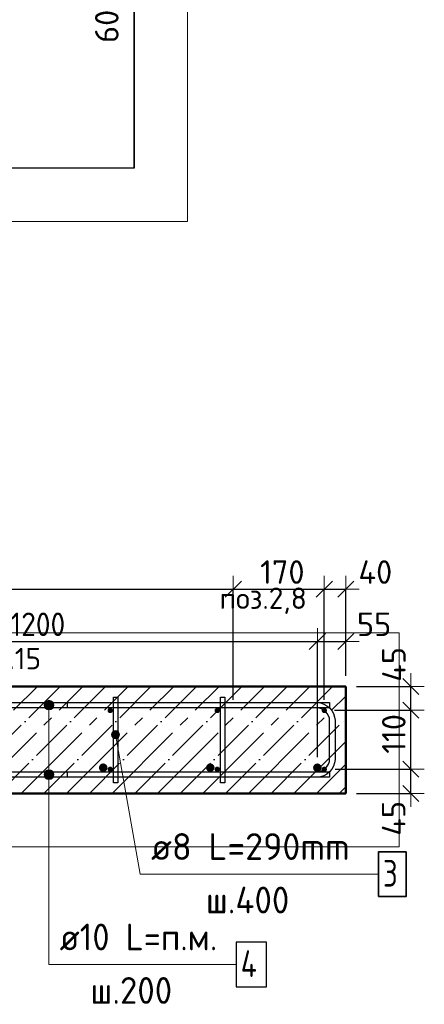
# Model space of a CAD drawing. Header units: millimetres. Extents: x -19950 to 69837, y -2757 to 40090.
# Tile 29 of 136: x -8778 to -8022, y 4899 to 6740. Entities that reach past the tile are written whole.
import ezdxf

# ---------------------------------------------------------------- set-up
doc = ezdxf.new("R2010")
doc.units = ezdxf.units.MM
doc.header["$PDMODE"] = 65
doc.linetypes.add('______11', pattern=[100, 80, -10, 0, -10])
doc.linetypes.add('______5', pattern=[220, 160, -20, 20, -20])
for name, color, linetype, lineweight in [('Standard', 7, 'Continuous', 25), ('Арм.стержн. Арматура края', 96, 'Continuous', 35), ('Арм.стержн. вертикальными 1', 22, 'Continuous', 35), ('Арм.стержн.горизонт. 1', 180, 'Continuous', 35), ('Размерная линия_ общее', 7, 'Continuous', 13)]:
    doc.layers.add(name, color=color, linetype=linetype, lineweight=lineweight)
doc.layers.add('Арм.стержн. вертикальными 2', color=7, linetype='Continuous', lineweight=35, true_color=0x006e00)
doc.layers.add('Арм.стержн.Стяжки', color=7, linetype='Continuous', lineweight=35, true_color=0x501e0f)
doc.styles.add('ISOCPEUR', font='ISOCPEUR')
doc.dimstyles.new('DIMSTYLE_5', dxfattribs={"dimtxt": 44, "dimasz": 50, "dimexe": 0, "dimexo": 0, "dimgap": 22, "dimtad": 2, "dimdec": 0, "dimrnd": 5, "dimzin": 12, "dimdsep": 46, "dimtxsty": 'ISOCPEUR', "dimblk1": 'ALL_ML_STRICH', "dimblk2": 'ALL_ML_STRICH', "dimsah": 1, "dimcen": 0, "dimclrd": 7, "dimclre": 256, "dimclrt": 7, "dimadec": 0, "dimazin": 0, "dimtfac": 1, "dimtdec": 0, "dimtix": 1, "dimtmove": 2, "dimatfit": 3, "dimfxl": 0, "dimtvp": 1.2, "dimtzin": 0, "dimlwd": 0, "dimlwe": -3, "dimarcsym": 0})
doc.dimstyles.new('DIMSTYLE_7', dxfattribs={"dimtxt": 44, "dimasz": 50, "dimexe": 0, "dimexo": 0, "dimgap": 22, "dimtad": 2, "dimdec": 0, "dimrnd": 5, "dimzin": 12, "dimdsep": 46, "dimtxsty": 'ISOCPEUR', "dimblk1": 'ALL_ML_STRICH', "dimblk2": 'ALL_ML_STRICH', "dimsah": 1, "dimcen": 0, "dimclrd": 7, "dimclre": 256, "dimclrt": 7, "dimadec": 0, "dimazin": 0, "dimtfac": 1, "dimtdec": 0, "dimtix": 1, "dimtmove": 2, "dimatfit": 3, "dimfxl": 0, "dimtzin": 0, "dimlwd": 0, "dimlwe": -3, "dimarcsym": 0})

# ---------------------------------------------------------------- blocks, each defined once
blk = doc.blocks.new('ALL_ML_STRICH')
at = {"color": 0, "linetype": 'ByBlock', "lineweight": -2}
for p, q in [((0, -0.5), (0, 0.5)), ((-1, 0), (0.5, 0)), ((-0.3, -0.3), (0.3, 0.3))]:
    blk.add_line(p, q, dxfattribs=at)
blk = doc.blocks.new('*D84')
at = {"layer": 'DEFPOINTS', "color": 7, "linetype": 'Continuous', "lineweight": 13, "transparency": 33554687}
for p in [(-9578.9, 5675), (-9578.9, 5448.1), (-8378.9, 5448.1)]:
    blk.add_point(p, dxfattribs=at)
at = {"layer": 'Размерная линия_ общее', "color": 253, "linetype": 'Continuous', "lineweight": -2, "true_color": 0xa0a0a0, "transparency": 33554687}
for p, q in [((-9578.9, 5468.1), (-9578.9, 5675)), ((-8378.9, 5468.1), (-8378.9, 5675))]:
    blk.add_line(p, q, dxfattribs=at)
at = {"layer": 'Размерная линия_ общее', "color": 7, "linetype": 'Continuous', "lineweight": -2, "transparency": 33554687}
blk.add_line((-9578.9, 5675), (-8378.9, 5675), dxfattribs=at)
at = {"layer": 'Размерная линия_ общее', "color": 7, "linetype": 'Continuous', "lineweight": 13, "transparency": 33554687, "xscale": 50, "yscale": 50, "zscale": 50, "rotation": 180}
blk.add_blockref('ALL_ML_STRICH', (-9578.9, 5675), dxfattribs=at)
at = {"layer": 'Размерная линия_ общее', "color": 7, "linetype": 'Continuous', "lineweight": 13, "transparency": 33554687, "xscale": 50, "yscale": 50, "zscale": 50}
blk.add_blockref('ALL_ML_STRICH', (-8378.9, 5675), dxfattribs=at)
at = {"layer": 'Размерная линия_ общее', "color": 7, "linetype": 'Continuous', "lineweight": 13, "transparency": 33554687, "insert": (-9112.9, 5729), "char_height": 44, "width": 2.2, "attachment_point": 1, "line_spacing_factor": 0.60241, "style": 'ISOCPEUR'}
blk.add_mtext('\\W0.91;6х200=1200', dxfattribs=at)
blk = doc.blocks.new('*D85')
at = {"layer": 'DEFPOINTS', "color": 7, "linetype": 'Continuous', "lineweight": 13, "transparency": 33554687}
for p in [(-8378.9, 5675), (-8378.9, 5448.1), (-8208.9, 5448.1)]:
    blk.add_point(p, dxfattribs=at)
at = {"layer": 'Размерная линия_ общее', "color": 253, "linetype": 'Continuous', "lineweight": -2, "true_color": 0xa0a0a0, "transparency": 33554687}
for p, q in [((-8378.9, 5468.1), (-8378.9, 5675)), ((-8208.9, 5468.1), (-8208.9, 5675))]:
    blk.add_line(p, q, dxfattribs=at)
at = {"layer": 'Размерная линия_ общее', "color": 7, "linetype": 'Continuous', "lineweight": -2, "transparency": 33554687}
blk.add_line((-8378.9, 5675), (-8208.9, 5675), dxfattribs=at)
at = {"layer": 'Размерная линия_ общее', "color": 7, "linetype": 'Continuous', "lineweight": 13, "transparency": 33554687, "xscale": 50, "yscale": 50, "zscale": 50, "rotation": 180}
blk.add_blockref('ALL_ML_STRICH', (-8378.9, 5675), dxfattribs=at)
at = {"layer": 'Размерная линия_ общее', "color": 7, "linetype": 'Continuous', "lineweight": 13, "transparency": 33554687, "xscale": 50, "yscale": 50, "zscale": 50}
blk.add_blockref('ALL_ML_STRICH', (-8208.9, 5675), dxfattribs=at)
at = {"layer": 'Размерная линия_ общее', "color": 7, "linetype": 'Continuous', "lineweight": 13, "transparency": 33554687, "insert": (-8287.3, 5707), "char_height": 44, "width": 132, "attachment_point": 5, "style": 'ISOCPEUR'}
blk.add_mtext('\\A1;{170}', dxfattribs=at)
blk = doc.blocks.new('*D86')
at = {"layer": 'DEFPOINTS', "color": 7, "linetype": 'Continuous', "lineweight": 13, "transparency": 33554687}
for p in [(-8208.9, 5675), (-8168.9, 5493.1), (-8208.9, 5448.1)]:
    blk.add_point(p, dxfattribs=at)
at = {"layer": 'Размерная линия_ общее', "color": 253, "linetype": 'Continuous', "lineweight": -2, "true_color": 0xa0a0a0, "transparency": 33554687}
for p, q in [((-8208.9, 5468.1), (-8208.9, 5675)), ((-8168.9, 5513.1), (-8168.9, 5675))]:
    blk.add_line(p, q, dxfattribs=at)
at = {"layer": 'Размерная линия_ общее', "color": 7, "linetype": 'Continuous', "lineweight": -2, "transparency": 33554687}
blk.add_line((-8208.9, 5675), (-8168.9, 5675), dxfattribs=at)
at = {"layer": 'Размерная линия_ общее', "color": 7, "linetype": 'Continuous', "lineweight": 13, "transparency": 33554687, "xscale": 50, "yscale": 50, "zscale": 50, "rotation": 180}
blk.add_blockref('ALL_ML_STRICH', (-8208.9, 5675), dxfattribs=at)
at = {"layer": 'Размерная линия_ общее', "color": 7, "linetype": 'Continuous', "lineweight": 13, "transparency": 33554687, "xscale": 50, "yscale": 50, "zscale": 50}
blk.add_blockref('ALL_ML_STRICH', (-8168.9, 5675), dxfattribs=at)
at = {"layer": 'Размерная линия_ общее', "color": 7, "linetype": 'Continuous', "lineweight": 13, "transparency": 33554687, "insert": (-8113.6, 5707), "char_height": 44, "width": 88, "attachment_point": 5, "style": 'ISOCPEUR'}
blk.add_mtext('\\A1;{40}', dxfattribs=at)
blk = doc.blocks.new('*D87')
at = {"layer": 'DEFPOINTS', "color": 7, "linetype": 'Continuous', "lineweight": 13, "transparency": 33554687}
for p in [(-8208.9, 5338.1), (-8168.9, 5293.1), (-8047.1, 5293.1)]:
    blk.add_point(p, dxfattribs=at)
at = {"layer": 'Размерная линия_ общее', "color": 253, "linetype": 'Continuous', "lineweight": -2, "true_color": 0xa0a0a0, "transparency": 33554687}
for p, q in [((-8188.9, 5338.1), (-8047.1, 5338.1)), ((-8148.9, 5293.1), (-8047.1, 5293.1))]:
    blk.add_line(p, q, dxfattribs=at)
at = {"layer": 'Размерная линия_ общее', "color": 7, "linetype": 'Continuous', "lineweight": -2, "transparency": 33554687}
blk.add_line((-8047.1, 5293.1), (-8047.1, 5338.1), dxfattribs=at)
at = {"layer": 'Размерная линия_ общее', "color": 7, "linetype": 'Continuous', "lineweight": 13, "transparency": 33554687, "xscale": 50, "yscale": 50, "zscale": 50}
for p, rotation in [((-8047.1, 5338.1), 90), ((-8047.1, 5293.1), 270)]:
    blk.add_blockref('ALL_ML_STRICH', p, dxfattribs=dict(at, rotation=rotation))
at = {"layer": 'Размерная линия_ общее', "color": 7, "linetype": 'Continuous', "lineweight": 13, "transparency": 33554687, "insert": (-8079.4, 5246.4), "char_height": 44, "width": 88, "attachment_point": 5, "rotation": 90, "style": 'ISOCPEUR'}
blk.add_mtext('\\A1;{45}', dxfattribs=at)
blk = doc.blocks.new('*D88')
at = {"layer": 'DEFPOINTS', "color": 7, "linetype": 'Continuous', "lineweight": 13, "transparency": 33554687}
for p in [(-8209.7, 5448.6), (-8208.9, 5338.1), (-8047.1, 5338.1)]:
    blk.add_point(p, dxfattribs=at)
at = {"layer": 'Размерная линия_ общее', "color": 253, "linetype": 'Continuous', "lineweight": -2, "true_color": 0xa0a0a0, "transparency": 33554687}
for p, q in [((-8189.7, 5448.6), (-8047.1, 5448.6)), ((-8188.9, 5338.1), (-8047.1, 5338.1))]:
    blk.add_line(p, q, dxfattribs=at)
at = {"layer": 'Размерная линия_ общее', "color": 7, "linetype": 'Continuous', "lineweight": -2, "transparency": 33554687}
blk.add_line((-8047.1, 5338.1), (-8047.1, 5448.6), dxfattribs=at)
at = {"layer": 'Размерная линия_ общее', "color": 7, "linetype": 'Continuous', "lineweight": 13, "transparency": 33554687, "xscale": 50, "yscale": 50, "zscale": 50}
for p, rotation in [((-8047.1, 5448.6), 90), ((-8047.1, 5338.1), 270)]:
    blk.add_blockref('ALL_ML_STRICH', p, dxfattribs=dict(at, rotation=rotation))
at = {"layer": 'Размерная линия_ общее', "color": 7, "linetype": 'Continuous', "lineweight": 13, "transparency": 33554687, "insert": (-8079.1, 5404.3), "char_height": 44, "width": 132, "attachment_point": 5, "rotation": 90, "style": 'ISOCPEUR'}
blk.add_mtext('\\A1;{110}', dxfattribs=at)
blk = doc.blocks.new('*D89')
at = {"layer": 'DEFPOINTS', "color": 7, "linetype": 'Continuous', "lineweight": 13, "transparency": 33554687}
for p in [(-8168.9, 5493.1), (-8209.7, 5448.6), (-8047.1, 5448.6)]:
    blk.add_point(p, dxfattribs=at)
at = {"layer": 'Размерная линия_ общее', "color": 253, "linetype": 'Continuous', "lineweight": -2, "true_color": 0xa0a0a0, "transparency": 33554687}
for p, q in [((-8148.9, 5493.1), (-8047.1, 5493.1)), ((-8189.7, 5448.6), (-8047.1, 5448.6))]:
    blk.add_line(p, q, dxfattribs=at)
at = {"layer": 'Размерная линия_ общее', "color": 7, "linetype": 'Continuous', "lineweight": -2, "transparency": 33554687}
blk.add_line((-8047.1, 5448.6), (-8047.1, 5493.1), dxfattribs=at)
at = {"layer": 'Размерная линия_ общее', "color": 7, "linetype": 'Continuous', "lineweight": 13, "transparency": 33554687, "xscale": 50, "yscale": 50, "zscale": 50}
for p, rotation in [((-8047.1, 5493.1), 90), ((-8047.1, 5448.6), 270)]:
    blk.add_blockref('ALL_ML_STRICH', p, dxfattribs=dict(at, rotation=rotation))
at = {"layer": 'Размерная линия_ общее', "color": 7, "linetype": 'Continuous', "lineweight": 13, "transparency": 33554687, "insert": (-8078.9, 5534.3), "char_height": 44, "width": 88, "attachment_point": 5, "rotation": 90, "style": 'ISOCPEUR'}
blk.add_mtext('\\A1;{45}', dxfattribs=at)
blk = doc.blocks.new('*D259')
at = {"layer": 'DEFPOINTS', "color": 7, "linetype": 'Continuous', "lineweight": 13, "transparency": 33554687}
for p in [(-8783.4, 6852.6), (-8802.5, 6792.6), (-8578.4, 6792.6)]:
    blk.add_point(p, dxfattribs=at)
at = {"layer": 'Размерная линия_ общее', "color": 253, "linetype": 'Continuous', "lineweight": -2, "true_color": 0xa0a0a0, "transparency": 33554687}
for p, q in [((-8763.4, 6852.6), (-8578.4, 6852.6)), ((-8782.5, 6792.6), (-8578.4, 6792.6))]:
    blk.add_line(p, q, dxfattribs=at)
at = {"layer": 'Размерная линия_ общее', "color": 7, "linetype": 'Continuous', "lineweight": -2, "transparency": 33554687}
blk.add_line((-8578.4, 6792.6), (-8578.4, 6852.6), dxfattribs=at)
at = {"layer": 'Размерная линия_ общее', "color": 7, "linetype": 'Continuous', "lineweight": 13, "transparency": 33554687, "xscale": 50, "yscale": 50, "zscale": 50}
for p, rotation in [((-8578.4, 6852.6), 90), ((-8578.4, 6792.6), 270)]:
    blk.add_blockref('ALL_ML_STRICH', p, dxfattribs=dict(at, rotation=rotation))
at = {"layer": 'Размерная линия_ общее', "color": 7, "linetype": 'Continuous', "lineweight": 13, "transparency": 33554687, "insert": (-8615.2, 6727.6), "char_height": 44, "width": 88, "attachment_point": 5, "rotation": 90, "style": 'ISOCPEUR'}
blk.add_mtext('\\A1;{60}', dxfattribs=at)
blk = doc.blocks.new('*D500')
at = {"layer": 'DEFPOINTS', "color": 7, "linetype": 'Continuous', "lineweight": 13, "transparency": 33554687}
for p in [(-9421.9, 5577.3), (-9421.9, 5341.1), (-8221.9, 5341.1)]:
    blk.add_point(p, dxfattribs=at)
at = {"layer": 'Размерная линия_ общее', "color": 253, "linetype": 'Continuous', "lineweight": -2, "true_color": 0xa0a0a0, "transparency": 33554687}
for p, q in [((-9421.9, 5361.1), (-9421.9, 5577.3)), ((-8221.9, 5361.1), (-8221.9, 5577.3))]:
    blk.add_line(p, q, dxfattribs=at)
at = {"layer": 'Размерная линия_ общее', "color": 7, "linetype": 'Continuous', "lineweight": -2, "transparency": 33554687}
blk.add_line((-9421.9, 5577.3), (-8221.9, 5577.3), dxfattribs=at)
at = {"layer": 'Размерная линия_ общее', "color": 7, "linetype": 'Continuous', "lineweight": 13, "transparency": 33554687, "xscale": 50, "yscale": 50, "zscale": 50, "rotation": 180}
blk.add_blockref('ALL_ML_STRICH', (-9421.9, 5577.3), dxfattribs=at)
at = {"layer": 'Размерная линия_ общее', "color": 7, "linetype": 'Continuous', "lineweight": 13, "transparency": 33554687, "xscale": 50, "yscale": 50, "zscale": 50}
blk.add_blockref('ALL_ML_STRICH', (-8221.9, 5577.3), dxfattribs=at)
at = {"layer": 'Размерная линия_ общее', "color": 7, "linetype": 'Continuous', "lineweight": 13, "transparency": 33554687, "insert": (-8955.9, 5631.3), "char_height": 44, "width": 2.2, "attachment_point": 1, "line_spacing_factor": 0.60241, "style": 'ISOCPEUR'}
blk.add_mtext('\\W0.91;6х200=1200', dxfattribs=at)
blk = doc.blocks.new('*D501')
at = {"layer": 'DEFPOINTS', "color": 7, "linetype": 'Continuous', "lineweight": 13, "transparency": 33554687}
for p in [(-8221.9, 5577.3), (-8168.9, 5493.1), (-8221.9, 5341.1)]:
    blk.add_point(p, dxfattribs=at)
at = {"layer": 'Размерная линия_ общее', "color": 253, "linetype": 'Continuous', "lineweight": -2, "true_color": 0xa0a0a0, "transparency": 33554687}
for p, q in [((-8221.9, 5361.1), (-8221.9, 5577.3)), ((-8168.9, 5513.1), (-8168.9, 5577.3))]:
    blk.add_line(p, q, dxfattribs=at)
at = {"layer": 'Размерная линия_ общее', "color": 7, "linetype": 'Continuous', "lineweight": -2, "transparency": 33554687}
blk.add_line((-8221.9, 5577.3), (-8168.9, 5577.3), dxfattribs=at)
at = {"layer": 'Размерная линия_ общее', "color": 7, "linetype": 'Continuous', "lineweight": 13, "transparency": 33554687, "xscale": 50, "yscale": 50, "zscale": 50, "rotation": 180}
blk.add_blockref('ALL_ML_STRICH', (-8221.9, 5577.3), dxfattribs=at)
at = {"layer": 'Размерная линия_ общее', "color": 7, "linetype": 'Continuous', "lineweight": 13, "transparency": 33554687, "xscale": 50, "yscale": 50, "zscale": 50}
blk.add_blockref('ALL_ML_STRICH', (-8168.9, 5577.3), dxfattribs=at)
at = {"layer": 'Размерная линия_ общее', "color": 7, "linetype": 'Continuous', "lineweight": 13, "transparency": 33554687, "insert": (-8115.9, 5609.3), "char_height": 44, "width": 88, "attachment_point": 5, "style": 'ISOCPEUR'}
blk.add_mtext('\\A1;{55}', dxfattribs=at)

msp = doc.modelspace()

# ---------------------------------------------------------------- hatches: boundary and pattern name
at = {"layer": 'Арм.стержн. вертикальными 1', "linetype": 'Continuous', "lineweight": 50, "transparency": 33554687}
for points in [[(-8613.9, 5448.1), (-8613.5, 5446.2), (-8612.4, 5444.5), (-8610.8, 5443.4), (-8608.9, 5443.1), (-8607, 5443.4), (-8605.4, 5444.5), (-8604.3, 5446.2), (-8603.9, 5448.1), (-8604.3, 5450), (-8605.4, 5451.6), (-8607, 5452.7), (-8608.9, 5453.1), (-8610.8, 5452.7), (-8612.4, 5451.6), (-8613.5, 5450)], [(-8413.9, 5448.1), (-8413.5, 5446.2), (-8412.4, 5444.5), (-8410.8, 5443.4), (-8408.9, 5443.1), (-8407, 5443.4), (-8405.4, 5444.5), (-8404.3, 5446.2), (-8403.9, 5448.1), (-8404.3, 5450), (-8405.4, 5451.6), (-8407, 5452.7), (-8408.9, 5453.1), (-8410.8, 5452.7), (-8412.4, 5451.6), (-8413.5, 5450)], [(-8213.9, 5448.1), (-8213.5, 5446.2), (-8212.4, 5444.5), (-8210.8, 5443.4), (-8208.9, 5443.1), (-8207, 5443.4), (-8205.4, 5444.5), (-8204.3, 5446.2), (-8203.9, 5448.1), (-8204.3, 5450), (-8205.4, 5451.6), (-8207, 5452.7), (-8208.9, 5453.1), (-8210.8, 5452.7), (-8212.4, 5451.6), (-8213.5, 5450)], [(-8213.9, 5448.1), (-8213.5, 5446.2), (-8212.4, 5444.5), (-8210.8, 5443.4), (-8208.9, 5443.1), (-8207, 5443.4), (-8205.4, 5444.5), (-8204.3, 5446.2), (-8203.9, 5448.1), (-8204.3, 5450), (-8205.4, 5451.6), (-8207, 5452.7), (-8208.9, 5453.1), (-8210.8, 5452.7), (-8212.4, 5451.6), (-8213.5, 5450)], [(-8613.9, 5338.1), (-8613.5, 5336.2), (-8612.4, 5334.5), (-8610.8, 5333.4), (-8608.9, 5333.1), (-8607, 5333.4), (-8605.4, 5334.5), (-8604.3, 5336.2), (-8603.9, 5338.1), (-8604.3, 5340), (-8605.4, 5341.6), (-8607, 5342.7), (-8608.9, 5343.1), (-8610.8, 5342.7), (-8612.4, 5341.6), (-8613.5, 5340)], [(-8413.9, 5338.1), (-8413.5, 5336.2), (-8412.4, 5334.5), (-8410.8, 5333.4), (-8408.9, 5333.1), (-8407, 5333.4), (-8405.4, 5334.5), (-8404.3, 5336.2), (-8403.9, 5338.1), (-8404.3, 5340), (-8405.4, 5341.6), (-8407, 5342.7), (-8408.9, 5343.1), (-8410.8, 5342.7), (-8412.4, 5341.6), (-8413.5, 5340)], [(-8213.9, 5338.1), (-8213.5, 5336.2), (-8212.4, 5334.5), (-8210.8, 5333.4), (-8208.9, 5333.1), (-8207, 5333.4), (-8205.4, 5334.5), (-8204.3, 5336.2), (-8203.9, 5338.1), (-8204.3, 5340), (-8205.4, 5341.6), (-8207, 5342.7), (-8208.9, 5343.1), (-8210.8, 5342.7), (-8212.4, 5341.6), (-8213.5, 5340)], [(-8213.9, 5338.1), (-8213.5, 5336.2), (-8212.4, 5334.5), (-8210.8, 5333.4), (-8208.9, 5333.1), (-8207, 5333.4), (-8205.4, 5334.5), (-8204.3, 5336.2), (-8203.9, 5338.1), (-8204.3, 5340), (-8205.4, 5341.6), (-8207, 5342.7), (-8208.9, 5343.1), (-8210.8, 5342.7), (-8212.4, 5341.6), (-8213.5, 5340)]]:
    msp.add_hatch(color=4, dxfattribs=at).paths.add_polyline_path(points)
at = {"layer": 'Арм.стержн. вертикальными 2', "linetype": 'Continuous', "lineweight": 50, "transparency": 33554687}
for points in [[(-8629.9, 5341.1), (-8629.3, 5338), (-8627.6, 5335.4), (-8625, 5333.7), (-8621.9, 5333.1), (-8618.9, 5333.7), (-8616.3, 5335.4), (-8614.5, 5338), (-8613.9, 5341.1), (-8614.5, 5344.1), (-8616.3, 5346.7), (-8618.9, 5348.5), (-8621.9, 5349.1), (-8625, 5348.5), (-8627.6, 5346.7), (-8629.3, 5344.1)], [(-8429.9, 5341.1), (-8429.3, 5338), (-8427.6, 5335.4), (-8425, 5333.7), (-8421.9, 5333.1), (-8418.9, 5333.7), (-8416.3, 5335.4), (-8414.5, 5338), (-8413.9, 5341.1), (-8414.5, 5344.1), (-8416.3, 5346.7), (-8418.9, 5348.5), (-8421.9, 5349.1), (-8425, 5348.5), (-8427.6, 5346.7), (-8429.3, 5344.1)], [(-8229.9, 5341.1), (-8229.3, 5338), (-8227.6, 5335.4), (-8225, 5333.7), (-8221.9, 5333.1), (-8218.9, 5333.7), (-8216.3, 5335.4), (-8214.5, 5338), (-8213.9, 5341.1), (-8214.5, 5344.1), (-8216.3, 5346.7), (-8218.9, 5348.5), (-8221.9, 5349.1), (-8225, 5348.5), (-8227.6, 5346.7), (-8229.3, 5344.1)]]:
    msp.add_hatch(color=7, dxfattribs=at).paths.add_polyline_path(points)
at = {"layer": 'Арм.стержн.горизонт. 1', "linetype": 'Continuous', "lineweight": 13, "transparency": 33554687}
for points in [[(-8732.3, 5458.1), (-8714.3, 5458.1), (-8715.6, 5462.6)], [(-8732.3, 5458.1), (-8715.6, 5462.6), (-8731, 5462.6)], [(-8732.3, 5458.1), (-8714.3, 5458.1), (-8715.6, 5462.6)], [(-8732.3, 5458.1), (-8715.6, 5462.6), (-8731, 5462.6)], [(-8732.3, 5458.1), (-8714.3, 5458.1), (-8715.6, 5462.6)], [(-8732.3, 5458.1), (-8715.6, 5462.6), (-8731, 5462.6)], [(-8731, 5453.6), (-8714.3, 5458.1), (-8732.3, 5458.1)], [(-8731, 5453.6), (-8714.3, 5458.1), (-8732.3, 5458.1)], [(-8731, 5453.6), (-8714.3, 5458.1), (-8732.3, 5458.1)], [(-8731, 5462.6), (-8715.6, 5462.6), (-8718.8, 5465.8)], [(-8731, 5462.6), (-8718.8, 5465.8), (-8727.8, 5465.8)], [(-8731, 5462.6), (-8715.6, 5462.6), (-8718.8, 5465.8)], [(-8731, 5462.6), (-8718.8, 5465.8), (-8727.8, 5465.8)], [(-8731, 5462.6), (-8715.6, 5462.6), (-8718.8, 5465.8)], [(-8731, 5462.6), (-8718.8, 5465.8), (-8727.8, 5465.8)], [(-8731, 5453.6), (-8715.6, 5453.6), (-8714.3, 5458.1)], [(-8731, 5453.6), (-8715.6, 5453.6), (-8714.3, 5458.1)], [(-8731, 5453.6), (-8715.6, 5453.6), (-8714.3, 5458.1)], [(-8727.8, 5450.3), (-8715.6, 5453.6), (-8731, 5453.6)], [(-8727.8, 5450.3), (-8715.6, 5453.6), (-8731, 5453.6)], [(-8727.8, 5450.3), (-8715.6, 5453.6), (-8731, 5453.6)], [(-8727.8, 5465.8), (-8718.8, 5465.8), (-8723.3, 5467.1)], [(-8727.8, 5465.8), (-8718.8, 5465.8), (-8723.3, 5467.1)], [(-8727.8, 5465.8), (-8718.8, 5465.8), (-8723.3, 5467.1)], [(-8727.8, 5450.3), (-8718.8, 5450.3), (-8715.6, 5453.6)], [(-8727.8, 5450.3), (-8718.8, 5450.3), (-8715.6, 5453.6)], [(-8727.8, 5450.3), (-8718.8, 5450.3), (-8715.6, 5453.6)], [(-8718.8, 5450.3), (-8727.8, 5450.3), (-8723.3, 5449.1)], [(-8718.8, 5450.3), (-8727.8, 5450.3), (-8723.3, 5449.1)], [(-8718.8, 5450.3), (-8727.8, 5450.3), (-8723.3, 5449.1)], [(-8732.3, 5328.1), (-8714.3, 5328.1), (-8715.6, 5332.6)], [(-8732.3, 5328.1), (-8715.6, 5332.6), (-8731, 5332.6)], [(-8732.3, 5328.1), (-8714.3, 5328.1), (-8715.6, 5332.6)], [(-8732.3, 5328.1), (-8715.6, 5332.6), (-8731, 5332.6)], [(-8732.3, 5328.1), (-8714.3, 5328.1), (-8715.6, 5332.6)], [(-8732.3, 5328.1), (-8715.6, 5332.6), (-8731, 5332.6)], [(-8731, 5323.6), (-8714.3, 5328.1), (-8732.3, 5328.1)], [(-8731, 5323.6), (-8714.3, 5328.1), (-8732.3, 5328.1)], [(-8731, 5323.6), (-8714.3, 5328.1), (-8732.3, 5328.1)], [(-8731, 5332.6), (-8715.6, 5332.6), (-8718.8, 5335.8)], [(-8731, 5332.6), (-8718.8, 5335.8), (-8727.8, 5335.8)], [(-8731, 5332.6), (-8715.6, 5332.6), (-8718.8, 5335.8)], [(-8731, 5332.6), (-8718.8, 5335.8), (-8727.8, 5335.8)], [(-8731, 5332.6), (-8715.6, 5332.6), (-8718.8, 5335.8)], [(-8731, 5332.6), (-8718.8, 5335.8), (-8727.8, 5335.8)], [(-8731, 5323.6), (-8715.6, 5323.6), (-8714.3, 5328.1)], [(-8731, 5323.6), (-8715.6, 5323.6), (-8714.3, 5328.1)], [(-8731, 5323.6), (-8715.6, 5323.6), (-8714.3, 5328.1)], [(-8727.8, 5320.3), (-8715.6, 5323.6), (-8731, 5323.6)], [(-8727.8, 5320.3), (-8715.6, 5323.6), (-8731, 5323.6)], [(-8727.8, 5320.3), (-8715.6, 5323.6), (-8731, 5323.6)], [(-8727.8, 5335.8), (-8718.8, 5335.8), (-8723.3, 5337.1)], [(-8727.8, 5335.8), (-8718.8, 5335.8), (-8723.3, 5337.1)], [(-8727.8, 5335.8), (-8718.8, 5335.8), (-8723.3, 5337.1)], [(-8727.8, 5320.3), (-8718.8, 5320.3), (-8715.6, 5323.6)], [(-8727.8, 5320.3), (-8718.8, 5320.3), (-8715.6, 5323.6)], [(-8727.8, 5320.3), (-8718.8, 5320.3), (-8715.6, 5323.6)], [(-8718.8, 5320.3), (-8727.8, 5320.3), (-8723.3, 5319.1)], [(-8718.8, 5320.3), (-8727.8, 5320.3), (-8723.3, 5319.1)], [(-8718.8, 5320.3), (-8727.8, 5320.3), (-8723.3, 5319.1)]]:
    msp.add_hatch(color=7, dxfattribs=at).paths.add_polyline_path(points)
at = {"layer": 'Арм.стержн.Стяжки', "linetype": 'Continuous', "lineweight": 13, "transparency": 33554687}
for points in [[(-8606.3, 5401.5), (-8591.5, 5404.2), (-8593.2, 5407.7)], [(-8606.3, 5401.5), (-8593.2, 5407.7), (-8605.9, 5405.4)], [(-8604.6, 5398), (-8591.5, 5404.2), (-8606.3, 5401.5)], [(-8605.9, 5405.4), (-8593.2, 5407.7), (-8596.3, 5409.9)], [(-8605.9, 5405.4), (-8596.3, 5409.9), (-8603.7, 5408.6)], [(-8604.6, 5398), (-8591.9, 5400.3), (-8591.5, 5404.2)], [(-8601.5, 5395.9), (-8591.9, 5400.3), (-8604.6, 5398)], [(-8603.7, 5408.6), (-8596.3, 5409.9), (-8600.2, 5410.2)], [(-8601.5, 5395.9), (-8594.1, 5397.2), (-8591.9, 5400.3)], [(-8594.1, 5397.2), (-8601.5, 5395.9), (-8597.6, 5395.5)]]:
    msp.add_hatch(color=7, dxfattribs=at).paths.add_polyline_path(points)

# ---------------------------------------------------------------- linework, layer by layer
at = {"layer": 'Standard', "color": 52, "linetype": 'Continuous', "lineweight": -3, "transparency": 33554687}
for p, q in [((-8564.4, 10148.7), (-8564.4, 6462.4)), ((-8564.4, 6462.4), (-8564.4, 10148.7)), ((-8564.4, 6462.4), (-9539.9, 6462.4)), ((-8564.4, 6462.4), (-9539.9, 6462.4))]:
    msp.add_line(p, q, dxfattribs=at)
at = {"layer": 'Standard', "color": 7, "linetype": 'Continuous', "lineweight": 50, "transparency": 33554687}
for p, q in [((-8168.9, 5493.1), (-9618.9, 5493.1)), ((-8168.9, 5293.1), (-8168.9, 5493.1)), ((-9618.9, 5293.1), (-8168.9, 5293.1))]:
    msp.add_line(p, q, dxfattribs=at)
at = {"layer": 'Standard', "color": 7, "linetype": '______5', "lineweight": -3, "transparency": 33554687}
for p, q in [((-8944.8, 5293.1), (-8744.8, 5493.1)), ((-8859.9, 5293.1), (-8659.9, 5493.1)), ((-8775.1, 5293.1), (-8575.1, 5493.1)), ((-8690.2, 5293.1), (-8490.2, 5493.1)), ((-8605.4, 5293.1), (-8405.4, 5493.1)), ((-8520.5, 5293.1), (-8320.5, 5493.1)), ((-8435.7, 5293.1), (-8235.7, 5493.1)), ((-8350.8, 5293.1), (-8168.9, 5475)), ((-8266, 5293.1), (-8168.9, 5390.1)), ((-8181.1, 5293.1), (-8168.9, 5305.3))]:
    msp.add_line(p, q, dxfattribs=at)
at = {"layer": 'Standard', "color": 7, "linetype": '______11', "lineweight": -3, "transparency": 33554687}
for p, q in [((-8902.4, 5293.1), (-8702.4, 5493.1)), ((-8817.5, 5293.1), (-8617.5, 5493.1)), ((-8732.7, 5293.1), (-8532.7, 5493.1)), ((-8647.8, 5293.1), (-8447.8, 5493.1)), ((-8563, 5293.1), (-8363, 5493.1)), ((-8478.1, 5293.1), (-8278.1, 5493.1)), ((-8393.3, 5293.1), (-8193.3, 5493.1)), ((-8308.4, 5293.1), (-8168.9, 5432.6)), ((-8223.5, 5293.1), (-8168.9, 5347.7))]:
    msp.add_line(p, q, dxfattribs=at)
at = {"layer": 'Standard', "color": 7, "linetype": 'Continuous', "lineweight": 13, "transparency": 33554687}
for points in [[(-9639.9, 6362.4), (-8464.4, 6362.4), (-8464.4, 10248.7), (-9639.9, 10248.7), (-9639.9, 6362.4)], [(-8068.9, 5593.1), (-9718.9, 5593.1), (-9718.9, 5193.1), (-8068.9, 5193.1), (-8068.9, 5593.1)]]:
    msp.add_lwpolyline(points, dxfattribs=at)
at = {"layer": 'Арм.стержн. Арматура края', "color": 4, "linetype": 'Continuous', "lineweight": 25, "transparency": 33554687}
msp.add_lwpolyline([(-8688.9, 5463.1), (-8222.3, 5463.1), (-8216.2, 5462.2), (-8209.8, 5460.1), (-8204, 5456.9), (-8199.2, 5452.8), (-8195.1, 5448), (-8191.9, 5442.2), (-8189.8, 5435.8), (-8188.9, 5429.7), (-8188.9, 5356.4), (-8189.8, 5350.3), (-8191.9, 5344), (-8195.1, 5338.1), (-8199.2, 5333.3), (-8204, 5329.3), (-8209.8, 5326), (-8216.2, 5323.9), (-8222.3, 5323.1), (-8688.9, 5323.1), (-8688.9, 5333.1), (-8223, 5333.1), (-8218.4, 5333.7), (-8213.9, 5335.2), (-8209.7, 5337.6), (-8206.3, 5340.4), (-8203.4, 5343.8), (-8201.1, 5348), (-8199.5, 5352.6), (-8198.9, 5357.1), (-8198.9, 5429), (-8199.5, 5433.5), (-8201.1, 5438.1), (-8203.4, 5442.3), (-8206.3, 5445.7), (-8209.7, 5448.6), (-8213.9, 5450.9), (-8218.4, 5452.4), (-8223, 5453.1), (-8688.9, 5453.1), (-8688.9, 5463.1)], dxfattribs=at)
msp.add_lwpolyline([(-8688.9, 5463.1), (-8222.3, 5463.1), (-8216.2, 5462.2), (-8209.8, 5460.1), (-8204, 5456.9), (-8199.2, 5452.8), (-8195.1, 5448), (-8191.9, 5442.2), (-8189.8, 5435.8), (-8188.9, 5429.7), (-8188.9, 5356.4), (-8189.8, 5350.3), (-8191.9, 5344), (-8195.1, 5338.1), (-8199.2, 5333.3), (-8204, 5329.3), (-8209.8, 5326), (-8216.2, 5323.9), (-8222.3, 5323.1), (-8688.9, 5323.1), (-8688.9, 5333.1), (-8223, 5333.1), (-8218.4, 5333.7), (-8213.9, 5335.2), (-8209.7, 5337.6), (-8206.3, 5340.4), (-8203.4, 5343.8), (-8201.1, 5348), (-8199.5, 5352.6), (-8198.9, 5357.1), (-8198.9, 5429), (-8199.5, 5433.5), (-8201.1, 5438.1), (-8203.4, 5442.3), (-8206.3, 5445.7), (-8209.7, 5448.6), (-8213.9, 5450.9), (-8218.4, 5452.4), (-8223, 5453.1), (-8688.9, 5453.1), (-8688.9, 5463.1)], dxfattribs=at)
msp.add_lwpolyline([(-8688.9, 5463.1), (-8222.3, 5463.1), (-8216.2, 5462.2), (-8209.8, 5460.1), (-8204, 5456.9), (-8199.2, 5452.8), (-8195.1, 5448), (-8191.9, 5442.2), (-8189.8, 5435.8), (-8188.9, 5429.7), (-8188.9, 5356.4), (-8189.8, 5350.3), (-8191.9, 5344), (-8195.1, 5338.1), (-8199.2, 5333.3), (-8204, 5329.3), (-8209.8, 5326), (-8216.2, 5323.9), (-8222.3, 5323.1), (-8688.9, 5323.1), (-8688.9, 5333.1), (-8223, 5333.1), (-8218.4, 5333.7), (-8213.9, 5335.2), (-8209.7, 5337.6), (-8206.3, 5340.4), (-8203.4, 5343.8), (-8201.1, 5348), (-8199.5, 5352.6), (-8198.9, 5357.1), (-8198.9, 5429), (-8199.5, 5433.5), (-8201.1, 5438.1), (-8203.4, 5442.3), (-8206.3, 5445.7), (-8209.7, 5448.6), (-8213.9, 5450.9), (-8218.4, 5452.4), (-8223, 5453.1), (-8688.9, 5453.1), (-8688.9, 5463.1)], dxfattribs=at)
at = {"layer": 'Арм.стержн.горизонт. 1', "color": 52, "linetype": 'Continuous', "lineweight": 50, "transparency": 33554687}
for p, q in [((-8168.9, 5493.1), (-8168.9, 5493.1)), ((-8168.9, 5293.1), (-8168.9, 5293.1))]:
    msp.add_line(p, q, dxfattribs=at)
at = {"layer": 'Арм.стержн.горизонт. 1', "color": 7, "linetype": 'Continuous', "lineweight": 13, "transparency": 33554687}
for p, q in [((-8732.3, 5458.1), (-8732.3, 5458.1)), ((-8732.3, 5458.1), (-8732.3, 5458.1)), ((-8732.3, 5458.1), (-8732.3, 5458.1)), ((-8723.3, 5467.1), (-8723.3, 5467.1)), ((-8723.3, 5467.1), (-8723.3, 5467.1)), ((-8723.3, 5467.1), (-8723.3, 5467.1)), ((-8723.3, 4972.8), (-8723.3, 5458.1)), ((-8723.3, 4972.8), (-8723.3, 5458.1)), ((-8723.3, 4972.8), (-8723.3, 5458.1)), ((-8714.3, 5458.1), (-8714.3, 5458.1)), ((-8714.3, 5458.1), (-8714.3, 5458.1)), ((-8714.3, 5458.1), (-8714.3, 5458.1)), ((-8723.3, 5449.1), (-8723.3, 5449.1)), ((-8723.3, 5449.1), (-8723.3, 5449.1)), ((-8723.3, 5449.1), (-8723.3, 5449.1)), ((-8732.3, 5328.1), (-8732.3, 5328.1)), ((-8732.3, 5328.1), (-8732.3, 5328.1)), ((-8732.3, 5328.1), (-8732.3, 5328.1)), ((-8723.3, 5337.1), (-8723.3, 5337.1)), ((-8723.3, 5337.1), (-8723.3, 5337.1)), ((-8723.3, 5337.1), (-8723.3, 5337.1)), ((-8723.3, 4972.8), (-8723.3, 5328.1)), ((-8723.3, 4972.8), (-8723.3, 5328.1)), ((-8723.3, 4972.8), (-8723.3, 5328.1)), ((-8714.3, 5328.1), (-8714.3, 5328.1)), ((-8714.3, 5328.1), (-8714.3, 5328.1)), ((-8714.3, 5328.1), (-8714.3, 5328.1)), ((-8723.3, 5319.1), (-8723.3, 5319.1)), ((-8723.3, 5319.1), (-8723.3, 5319.1)), ((-8723.3, 5319.1), (-8723.3, 5319.1)), ((-8723.3, 4972.8), (-8373.3, 4972.8))]:
    msp.add_line(p, q, dxfattribs=at)
at = {"layer": 'Арм.стержн.горизонт. 1', "color": 4, "linetype": 'Continuous', "lineweight": 25, "transparency": 33554687}
for points in [[(-9588.9, 5463.1), (-8198.9, 5463.1), (-8198.9, 5453.1), (-9588.9, 5453.1), (-9588.9, 5463.1)], [(-9588.9, 5463.1), (-8198.9, 5463.1), (-8198.9, 5453.1), (-9588.9, 5453.1), (-9588.9, 5463.1)], [(-9588.9, 5463.1), (-8198.9, 5463.1), (-8198.9, 5453.1), (-9588.9, 5453.1), (-9588.9, 5463.1)], [(-9588.9, 5333.1), (-8198.9, 5333.1), (-8198.9, 5323.1), (-9588.9, 5323.1), (-9588.9, 5333.1)], [(-9588.9, 5333.1), (-8198.9, 5333.1), (-8198.9, 5323.1), (-9588.9, 5323.1), (-9588.9, 5333.1)], [(-9588.9, 5333.1), (-8198.9, 5333.1), (-8198.9, 5323.1), (-9588.9, 5323.1), (-9588.9, 5333.1)]]:
    msp.add_lwpolyline(points, dxfattribs=at)
at = {"layer": 'Арм.стержн.горизонт. 1', "color": 7, "linetype": 'Continuous', "lineweight": 25, "transparency": 33554687}
msp.add_lwpolyline([(-8373.3, 4931.1), (-8316.6, 4931.1), (-8316.6, 5014.5), (-8373.3, 5014.5), (-8373.3, 4931.1)], dxfattribs=at)
at = {"layer": 'Арм.стержн.горизонт. 1', "color": 7, "linetype": 'Continuous', "lineweight": 13, "transparency": 33554687}
for centre in [(-8723.3, 5458.1), (-8723.3, 5458.1), (-8723.3, 5458.1), (-8723.3, 5328.1), (-8723.3, 5328.1), (-8723.3, 5328.1)]:
    msp.add_circle(centre, 9, dxfattribs=at)
at = {"layer": 'Арм.стержн.Стяжки', "color": 7, "linetype": 'Continuous', "lineweight": 13, "transparency": 33554687}
for p, q in [((-8606.3, 5401.5), (-8606.3, 5401.5)), ((-8600.2, 5410.2), (-8600.2, 5410.2)), ((-8552.7, 5141.9), (-8598.9, 5402.9)), ((-8591.5, 5404.2), (-8591.5, 5404.2)), ((-8597.6, 5395.5), (-8597.6, 5395.5)), ((-8552.7, 5141.9), (-8107.7, 5141.9))]:
    msp.add_line(p, q, dxfattribs=at)
at = {"layer": 'Арм.стержн.Стяжки', "color": 40, "linetype": 'Continuous', "lineweight": 25, "transparency": 33554687}
for points in [[(-8602.9, 5313.1), (-8602.9, 5473.1), (-8594.9, 5473.1), (-8594.9, 5313.1), (-8602.9, 5313.1)], [(-8602.9, 5313.1), (-8602.9, 5473.1), (-8594.9, 5473.1), (-8594.9, 5313.1), (-8602.9, 5313.1)], [(-8402.9, 5313.1), (-8402.9, 5473.1), (-8394.9, 5473.1), (-8394.9, 5313.1), (-8402.9, 5313.1)]]:
    msp.add_lwpolyline(points, dxfattribs=at)
at = {"layer": 'Арм.стержн.Стяжки', "color": 7, "linetype": 'Continuous', "lineweight": 35, "transparency": 33554687}
msp.add_lwpolyline([(-8107.7, 5100.2), (-8056, 5100.2), (-8056, 5183.6), (-8107.7, 5183.6), (-8107.7, 5100.2)], dxfattribs=at)
at = {"layer": 'Арм.стержн.Стяжки', "color": 7, "linetype": 'Continuous', "lineweight": 13, "transparency": 33554687}
msp.add_circle((-8598.9, 5402.9), 7.5, dxfattribs=at)

# ---------------------------------------------------------------- texts
at = {"layer": 'Standard', "color": 7, "linetype": 'Continuous', "lineweight": 13, "transparency": 33554687, "char_height": 40, "attachment_point": 7, "style": 'ISOCPEUR'}
for s, insert, width in [('\\A1;{\\fISOCPEUR|i0|b0;\\H40.000000;\\W1.000000;\\C7;поз.2,8}\\P', (-8404.8, 5628.7), 183.07), ('\\A1;{\\fISOCPEUR|i0|b0;\\H40.000000;\\W1.000000;\\C7;поз.15}\\P', (-8879.2, 5525.2), 159.975)]:
    msp.add_mtext(s, dxfattribs=dict(at, insert=insert, width=width))
at = {"layer": 'Арм.стержн.горизонт. 1', "color": 7, "linetype": 'Continuous', "lineweight": 25, "transparency": 33554687, "char_height": 50, "attachment_point": 7, "style": 'ISOCPEUR'}
for s, insert, width in [('\\W0.94;ø10 L=п.м.', (-8703.3, 4999.5), 333.305), ('\\W0.80;4', (-8365, 4949.5), 59.972), ('\\W0.95;ш.200 ', (-8645.8, 4899.5), 218.666)]:
    msp.add_mtext(s, dxfattribs=dict(at, insert=insert, width=width))
at = {"layer": 'Арм.стержн.Стяжки', "color": 7, "linetype": 'Continuous', "lineweight": 25, "transparency": 33554687, "char_height": 50, "attachment_point": 7, "style": 'ISOCPEUR'}
for s, insert, width in [('\\W0.98;ø8 L=290mm ', (-8532.7, 5168.6), 429.211), ('\\W0.78;3', (-8099.3, 5118.6), 54.401), ('\\W0.95;ш.400 ', (-8430.2, 5068.6), 223.706)]:
    msp.add_mtext(s, dxfattribs=dict(at, insert=insert, width=width))

# ---------------------------------------------------------------- dimensions: what is measured, and where the dimension line sits
at = {"layer": 'Размерная линия_ общее', "color": 7, "linetype": 'Continuous', "lineweight": 13, "transparency": 33554687}
for base, p1, p2, picture, middle in [((-8578.4, 6852.6), (-8782.5, 6792.6), (-8763.4, 6852.6), '*D259', (-8615.2, 6727.6)), ((-8047.1318, 5493.0685), (-8189.6618, 5448.582), (-8148.9139, 5493.0685), '*D89', (-8078.8846, 5534.2933)), ((-8047.1318, 5448.582), (-8188.9139, 5338.0682), (-8189.6618, 5448.582), '*D88', (-8079.1318, 5404.3251)), ((-8047.1, 5338.1), (-8148.9, 5293.1), (-8188.9, 5338.1), '*D87', (-8079.4, 5246.4))]:
    dim = msp.add_linear_dim(base=base, p1=p1, p2=p2, angle=90, dimstyle='DIMSTYLE_5', override={"dimpost": '<>', "dimclrd": 7, "dimclre": 253, "dimclrt": 7, "dimlwd": 0, "dimlwe": 65533}, dxfattribs=at)
    dim.commit()
    dim.dimension.update_dxf_attribs({"geometry": picture, "text_midpoint": middle, "dimtype": 160})
for base, p1, p2, picture, middle in [((-8378.9, 5675), (-9578.9, 5468.1), (-8378.9, 5468.1), '*D84', (-8978.9, 5697)), ((-8221.9, 5577.3), (-9421.9, 5361.1), (-8221.9, 5361.1), '*D500', (-8821.9, 5599.3))]:
    dim = msp.add_linear_dim(base=base, p1=p1, p2=p2, text='\\W0.91;6х200=1200', dimstyle='DIMSTYLE_7', override={"dimpost": '<>', "dimclrd": 7, "dimclre": 253, "dimclrt": 7, "dimlwd": 0, "dimlwe": 65533}, dxfattribs=at)
    dim.commit()
    dim.dimension.update_dxf_attribs({"geometry": picture, "text_midpoint": middle, "dimtype": 160})
for base, p1, p2, dimstyle, picture, middle in [((-8208.9, 5675), (-8378.9, 5468.1), (-8208.9, 5468.1), 'DIMSTYLE_7', '*D85', (-8287.3, 5707)), ((-8168.9, 5675), (-8208.9, 5468.1), (-8168.9, 5513.1), 'DIMSTYLE_5', '*D86', (-8113.6, 5707)), ((-8168.9, 5577.3), (-8221.9, 5361.1), (-8168.9, 5513.1), 'DIMSTYLE_5', '*D501', (-8115.9, 5609.3))]:
    dim = msp.add_linear_dim(base=base, p1=p1, p2=p2, dimstyle=dimstyle, override={"dimpost": '<>', "dimclrd": 7, "dimclre": 253, "dimclrt": 7, "dimlwd": 0, "dimlwe": 65533}, dxfattribs=at)
    dim.commit()
    dim.dimension.update_dxf_attribs({"geometry": picture, "text_midpoint": middle, "dimtype": 160})

doc.saveas('drawing.dxf')
